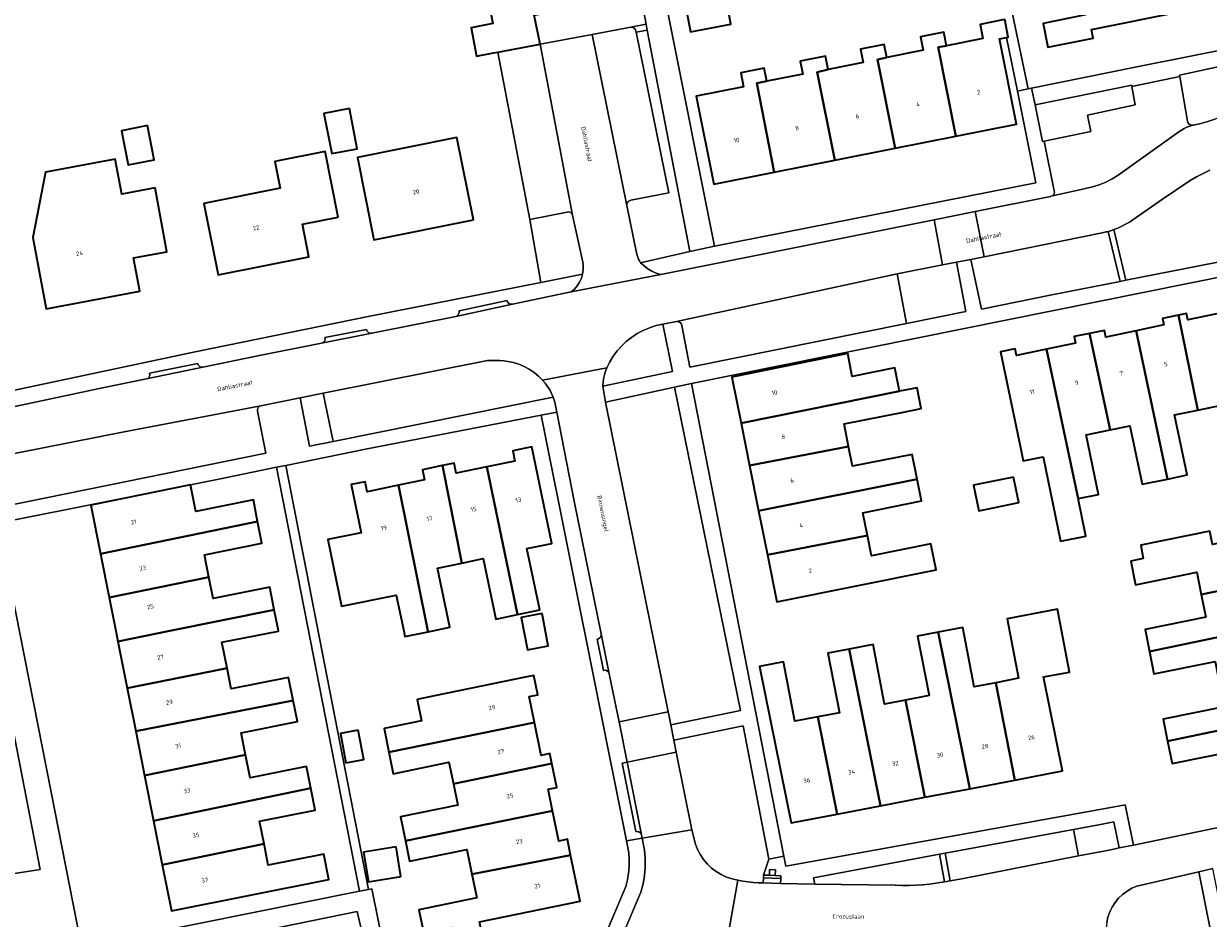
# Model space of a CAD drawing. Header units: metres. Extents: x 229229 to 231729, y 593167 to 595667.
# Tile 115 of 256: x 230112 to 230235, y 594970 to 595063. Entities that reach past the tile are written whole.
import ezdxf
from ezdxf.enums import TextEntityAlignment as Align

# ---------------------------------------------------------------- set-up
doc = ezdxf.new("R2010")
doc.units = ezdxf.units.M
for name, color, linetype, lineweight in [('B-WE-GR-GROENVOORZIENING-GV', 80, 'Continuous', 18), ('B-WE-OG-BEBOUWING-GV', 7, 'Continuous', 35), ('B-WE-OG-BEBOUWING-T18', 10, 'Continuous', 18), ('B-WE-OG-TERREIN_ERF-GV', 7, 'Continuous', 18), ('B-WE-OG-TOPOGRAFIE-T18', 10, 'Continuous', 18), ('B-WE-VH-VERHARDING_ASFALT-GV', 252, 'Continuous', 18), ('B-WE-VH-VERHARDING_GESLOTEN-GV', 252, 'Continuous', 18), ('B-WE-VH-VERHARDING_OPEN-GV', 252, 'Continuous', 18)]:
    doc.layers.add(name, color=color, linetype=linetype, lineweight=lineweight)
doc.styles.add('NLCS-ISO-M250-T18', font='NLCS-ISO.ttf', dxfattribs={"height": 0.45})

msp = doc.modelspace()

# ---------------------------------------------------------------- linework, layer by layer
at = {"layer": 'B-WE-GR-GROENVOORZIENING-GV'}
for points in [[(230176.825, 595061.991), (230175.666, 595061.775), (230179.043, 595045.209), (230175.123, 595044.423), (230174.981, 595044.379), (230174.859, 595044.292), (230174.77, 595044.172), (230174.723, 595044.031), (230174.721, 595043.882), (230175.719, 595038.988), (230175.767, 595038.773), (230175.833, 595038.564), (230175.917, 595038.361), (230176.018, 595038.165), (230176.136, 595037.98), (230181.212, 595039.151)], [(230240.042, 595059.124), (230231.774, 595057.342), (230231.8, 595057.194), (230232.596, 595052.58), (230232.643, 595052.434), (230232.732, 595052.31), (230232.855, 595052.218), (230233, 595052.168), (230233.153, 595052.165), (230233.229, 595052.185), (230233.975, 595052.341), (230234.708, 595052.55), (230235.425, 595052.81), (230236.121, 595053.121), (230236.793, 595053.48), (230237.359, 595053.959), (230237.882, 595054.486), (230238.357, 595055.056), (230238.781, 595055.664), (230239.152, 595056.307), (230239.465, 595056.98), (230239.719, 595057.677), (230239.912, 595058.394)], [(230216.852, 595054.28), (230217.618, 595050.502), (230217.802, 595050.539), (230222.616, 595051.525), (230222.271, 595053.223), (230227.209, 595054.263), (230226.864, 595056.164), (230226.837, 595056.312)], [(230169.113, 595042.873), (230169.052, 595043.007), (230168.953, 595043.117), (230168.826, 595043.191), (230168.682, 595043.222), (230168.535, 595043.208), (230164.686, 595042.435), (230165.824, 595035.945), (230170.141, 595036.797), (230170.18, 595037.045), (230170.201, 595037.296), (230170.204, 595037.547), (230170.19, 595037.798), (230170.158, 595038.047)], [(230224.414, 595041.218), (230224.292, 595041.185), (230224.169, 595041.154), (230224.046, 595041.125), (230223.922, 595041.098), (230223.798, 595041.072), (230211.587, 595038.594), (230210.229, 595038.32), (230211.333, 595033.202), (230218.582, 595034.678), (230225.644, 595036.057)], [(230202.634, 595036.852), (230203.587, 595031.712), (230209.695, 595032.937), (230208.745, 595038.033), (230207.309, 595037.756)], [(230178.444, 595031.642), (230177.748, 595031.489), (230177.068, 595031.274), (230176.411, 595030.999), (230175.781, 595030.665), (230175.184, 595030.276), (230174.652, 595029.853), (230174.16, 595029.385), (230173.709, 595028.876), (230173.305, 595028.33), (230172.95, 595027.751), (230172.647, 595027.143), (230172.51, 595026.777), (230172.4, 595026.401), (230172.319, 595026.018), (230172.266, 595025.631), (230172.242, 595025.24), (230179.413, 595026.767)], [(230166.012, 595025.85), (230165.596, 595026.278), (230165.139, 595026.662), (230164.645, 595026.998), (230164.12, 595027.283), (230163.57, 595027.513), (230162.999, 595027.687), (230162.413, 595027.803), (230162, 595027.855), (230161.585, 595027.89), (230161.169, 595027.907), (230160.752, 595027.906), (230160.336, 595027.888), (230143.372, 595024.524), (230144.381, 595019.548), (230167.104, 595024.106), (230166.946, 595024.489), (230166.756, 595024.857), (230166.536, 595025.209), (230166.287, 595025.54)], [(230179.014, 594991.518), (230179.261, 594990.293), (230186.452, 594991.767), (230179.635, 595025.131), (230172.524, 595023.578), (230178.99, 594991.638)], [(230186.72, 594990.189), (230179.575, 594988.725), (230179.82, 594987.498), (230181.435, 594979.475), (230181.795, 594977.989), (230182.018, 594977.428), (230182.301, 594976.895), (230182.639, 594976.395), (230183.03, 594975.935), (230183.468, 594975.52), (230183.949, 594975.154), (230184.466, 594974.843), (230185.013, 594974.59), (230185.585, 594974.397), (230186.175, 594974.267), (230186.696, 594974.174), (230187.219, 594974.101), (230187.746, 594974.048), (230188.273, 594974.015), (230188.802, 594974.002), (230188.82, 594974.502), (230188.83, 594974.801), (230189.378, 594976.429)], [(230221.357, 594976.771), (230220.827, 594979.508), (230207.581, 594977.05), (230208.107, 594974.215), (230209.288, 594974.415)], [(230206.991, 594976.941), (230193.991, 594974.529), (230194.108, 594973.853), (230202.425, 594973.747), (230203.132, 594973.731), (230203.84, 594973.734), (230204.547, 594973.755), (230205.253, 594973.794), (230205.958, 594973.852), (230207.515, 594974.115)], [(230233.755, 594975.148), (230227.367, 594973.658), (230226.844, 594973.435), (230226.35, 594973.152), (230225.894, 594972.812), (230225.482, 594972.42), (230225.119, 594971.982), (230224.811, 594971.504), (230224.562, 594970.993), (230224.375, 594970.456), (230224.254, 594969.9), (230224.199, 594969.334), (230224.223, 594969.064), (230224.27, 594968.797), (230224.34, 594968.536), (230224.432, 594968.281), (230224.546, 594968.035), (230225.731, 594965.821), (230232.137, 594954.991), (230234.324, 594951.294), (230239.162, 594943.114), (230240.104, 594943.334)]]:
    msp.add_lwpolyline(points, close=True, dxfattribs=at)
msp.add_lwpolyline([(230234.906, 595047.523), (230234.209, 595047.202), (230233.53, 595046.845), (230232.87, 595046.453), (230230.006, 595044.532), (230226.965, 595042.422), (230226.592, 595042.176), (230226.207, 595041.95), (230225.81, 595041.745), (230225.403, 595041.562), (230224.987, 595041.4), (230226.233, 595036.173), (230241.717, 595039.195)], dxfattribs=at)
at = {"layer": 'B-WE-OG-BEBOUWING-GV'}
for points in [[(230152.498, 595067.328), (230153.008, 595064.795), (230160.168, 595066.237), (230160.887, 595062.67), (230158.642, 595062.218), (230159.194, 595059.308), (230160.941, 595059.635), (230161.405, 595059.722), (230165.76, 595060.535), (230165.159, 595063.511), (230170.407, 595064.568), (230169.166, 595070.732)], [(230230.317, 595070.121), (230221.099, 595068.248), (230221.279, 595067.364), (230222.054, 595063.545), (230217.687, 595062.659), (230218.185, 595060.207), (230222.854, 595061.155), (230222.675, 595062.037), (230231.591, 595063.847)], [(230185.036, 595064.82), (230185.01, 595064.957), (230180.823, 595064.172), (230180.862, 595063.97), (230181.278, 595061.804), (230185.46, 595062.606)], [(230208.671, 595051.029), (230214.929, 595052.266), (230213.188, 595061.067), (230213.914, 595061.211), (230214.098, 595061.247), (230213.738, 595063.067), (230213.547, 595063.029), (230211.194, 595062.564), (230211.479, 595061.123), (230207.702, 595060.376), (230206.856, 595060.21)], [(230208.671, 595051.029), (230206.856, 595060.21), (230207.702, 595060.376), (230207.425, 595061.774), (230205.041, 595061.303), (230205.317, 595059.904), (230201.552, 595059.16), (230200.602, 595058.949), (230202.414, 595049.792)], [(230195.484, 595057.908), (230194.377, 595057.651), (230196.175, 595048.558), (230202.414, 595049.792), (230200.602, 595058.949), (230201.552, 595059.16), (230201.288, 595060.492), (230198.846, 595060.009), (230199.119, 595058.627)], [(230196.175, 595048.558), (230194.377, 595057.651), (230195.484, 595057.908), (230195.21, 595059.29), (230192.612, 595058.776), (230192.876, 595057.444), (230189.162, 595056.71), (230188.121, 595056.507), (230189.935, 595047.325)], [(230189.935, 595047.325), (230188.121, 595056.507), (230189.162, 595056.71), (230188.898, 595058.042), (230186.484, 595057.564), (230186.766, 595056.137), (230181.882, 595055.172), (230183.696, 595046.091)], [(230146.065, 595053.905), (230143.438, 595053.393), (230144.248, 595049.237), (230146.875, 595049.749)], [(230125.226, 595052.126), (230122.531, 595051.601), (230123.218, 595048.075), (230125.913, 595048.6)], [(230158.882, 595042.402), (230157.175, 595050.89), (230146.89, 595048.822), (230148.597, 595040.334)], [(230126.007, 595045.712), (230122.562, 595045.07), (230121.89, 595048.674), (230114.702, 595047.333), (230113.399, 595040.589), (230114.772, 595033.229), (230124.434, 595035.031), (230123.791, 595038.479), (230127.236, 595039.122)], [(230144.914, 595042.685), (230143.566, 595049.459), (230138.372, 595048.426), (230138.92, 595045.673), (230131.056, 595044.109), (230132.525, 595036.726), (230141.896, 595038.59), (230141.227, 595041.951)], [(230227.291, 595030.966), (230230.514, 595015.663), (230232.549, 595016.084), (230231.264, 595022.283), (230233.664, 595022.78), (230231.658, 595032.582), (230230.01, 595032.24), (230230.151, 595031.558)], [(230236.46, 595032.865), (230232.633, 595032.072), (230232.492, 595032.754), (230231.658, 595032.582), (230233.664, 595022.78), (230235.942, 595023.252), (230237.215, 595017.107), (230239.425, 595017.565), (230239.58, 595017.597)], [(230222.487, 595030.682), (230220.905, 595030.354), (230221.046, 595029.672), (230218.052, 595029.051), (230221.292, 595013.644), (230223.401, 595014.081), (230222.128, 595020.224), (230224.601, 595020.737)], [(230230.514, 595015.663), (230227.291, 595030.966), (230224.152, 595030.315), (230224.011, 595030.997), (230222.487, 595030.682), (230224.601, 595020.737), (230226.657, 595021.163), (230227.909, 595015.123)], [(230217.685, 595017.965), (230218.692, 595013.105), (230219.494, 595009.237), (230222.094, 595009.776), (230221.292, 595013.644), (230218.052, 595029.051), (230214.93, 595028.404), (230214.789, 595029.087), (230213.3, 595028.778), (230215.379, 595018.741), (230215.628, 595017.539)], [(230186.51, 595021.415), (230202.857, 595024.727), (230202.376, 595027.125), (230197.986, 595026.246), (230197.517, 595028.603), (230185.558, 595026.166)], [(230202.857, 595024.727), (230186.51, 595021.415), (230187.385, 595017.049), (230197.609, 595019.034), (230197.145, 595021.347), (230203.287, 595022.579), (230205.102, 595022.942), (230204.672, 595025.09)], [(230160.267, 595016.916), (230163.412, 595001.687), (230165.72, 595002.168), (230164.404, 595008.489), (230166.978, 595009.025), (230164.907, 595018.972), (230162.928, 595018.56), (230163.145, 595017.515)], [(230197.609, 595019.034), (230187.385, 595017.049), (230188.318, 595012.395), (230204.677, 595015.646), (230204.164, 595018.205), (230198.022, 595016.974)], [(230151.153, 595015.019), (230154.177, 595000), (230154.197, 594999.899), (230154.683, 595000), (230156.45, 595000.368), (230155.18, 595006.472), (230157.66, 595006.989), (230155.674, 595017.05), (230155.661, 595017.047), (230153.606, 595016.619), (230153.824, 595015.575)], [(230155.674, 595017.05), (230157.66, 595006.989), (230159.876, 595007.45), (230161.172, 595001.221), (230163.412, 595001.687), (230160.267, 595016.916), (230157.098, 595016.256), (230156.88, 595017.301)], [(230188.318, 595012.395), (230189.233, 595007.829), (230199.553, 595009.845), (230199.083, 595012.192), (230205.126, 595013.403), (230204.677, 595015.646)], [(230214.629, 595015.868), (230210.51, 595015.019), (230211.054, 595012.379), (230215.173, 595013.228)], [(230136.598, 595011.266), (230136.151, 595013.511), (230130.214, 595012.329), (230129.667, 595015.071), (230119.364, 595012.963), (230120.362, 595007.948)], [(230154.197, 594999.899), (230154.177, 595000), (230151.153, 595015.019), (230147.898, 595014.341), (230147.68, 595015.386), (230146.246, 595015.087), (230147.279, 595010.121), (230143.856, 595009.431), (230145.242, 595002.55), (230150.908, 595003.691), (230151.677, 595000), (230151.802, 594999.4)], [(230136.598, 595011.266), (230120.362, 595007.948), (230121.26, 595003.437), (230131.564, 595005.542), (230131.103, 595007.859), (230137.041, 595009.041)], [(230199.553, 595009.845), (230189.233, 595007.829), (230190.2, 595003.004), (230206.635, 595006.298), (230206.098, 595008.975), (230199.974, 595007.747)], [(230243.894, 595005.779), (230242.944, 595010.473), (230235.184, 595008.902), (230234.896, 595010.294), (230227.781, 595008.826), (230228.019, 595007.454), (230226.745, 595007.197), (230227.237, 595004.762), (230233.544, 595006.038), (230234.01, 595003.733)], [(230244.815, 595001.228), (230243.894, 595005.779), (230234.01, 595003.733), (230234.482, 595001.401), (230228.21, 595000.132), (230228.668, 594997.866)], [(230122.16, 594998.917), (230127.514, 595000), (230138.311, 595002.184), (230137.85, 595004.503), (230132.003, 595003.339), (230131.564, 595005.542), (230121.26, 595003.437), (230121.944, 595000)], [(230138.311, 595002.184), (230127.514, 595000), (230122.16, 594998.917), (230123.124, 594994.073), (230133.435, 594996.141), (230132.903, 594998.815), (230138.75, 594999.979), (230138.746, 595000)], [(230214.771, 594984.602), (230219.687, 594985.544), (230217.723, 594995.246), (230220.396, 594995.746), (230219.182, 595002.238), (230213.981, 595001.239), (230215.161, 594995.101), (230212.791, 594994.646)], [(230165.962, 595001.787), (230163.818, 595001.382), (230164.448, 594998.045), (230166.592, 594998.45)], [(230235.945, 594994.372), (230245.796, 594996.377), (230244.815, 595001.228), (230228.668, 594997.866), (230229.132, 594995.572), (230235.444, 594996.849)], [(230205.478, 594982.822), (230210.118, 594983.711), (230206.863, 594999.872), (230204.73, 594999.462), (230205.909, 594993.323), (230203.493, 594992.859)], [(230210.118, 594983.711), (230214.771, 594984.602), (230212.791, 594994.646), (230210.564, 594994.218), (230209.385, 595000.356), (230206.863, 594999.872)], [(230205.478, 594982.822), (230203.493, 594992.859), (230201.313, 594992.44), (230200.133, 594998.579), (230197.675, 594998.107), (230200.889, 594981.943)], [(230197.675, 594998.107), (230195.478, 594997.684), (230196.657, 594991.546), (230194.432, 594991.118), (230196.425, 594981.087), (230200.889, 594981.943)], [(230124.007, 594989.632), (230140.269, 594992.824), (230139.797, 594995.194), (230133.859, 594994.012), (230133.435, 594996.141), (230123.124, 594994.073)], [(230196.425, 594981.087), (230194.432, 594991.118), (230192.061, 594990.663), (230190.882, 594996.801), (230188.397, 594996.324), (230191.664, 594980.175)], [(230245.796, 594996.377), (230235.945, 594994.372), (230236.393, 594992.157), (230230.081, 594990.88), (230230.54, 594988.61), (230246.681, 594992.003)], [(230150.148, 594987.476), (230165.173, 594990.554), (230164.629, 594993.208), (230165.517, 594993.39), (230165.107, 594995.391), (230164.22, 594995.208), (230154.861, 594993.291), (230153.066, 594992.923), (230153.52, 594990.708), (230149.649, 594989.915)], [(230140.269, 594992.824), (230124.007, 594989.632), (230124.915, 594985.071), (230135.353, 594987.208), (230134.899, 594989.487), (230140.703, 594990.642)], [(230230.54, 594988.61), (230231.005, 594986.312), (230237.295, 594987.584), (230237.844, 594984.871), (230247.719, 594986.869), (230246.681, 594992.003)], [(230146.988, 594989.736), (230145.143, 594989.395), (230145.7, 594986.379), (230147.545, 594986.72)], [(230165.173, 594990.554), (230150.148, 594987.476), (230150.602, 594985.26), (230156.348, 594986.438), (230156.801, 594984.229), (230166.969, 594986.305), (230166.759, 594987.328), (230165.871, 594987.146)], [(230142.073, 594983.755), (230141.626, 594986.002), (230135.823, 594984.848), (230135.353, 594987.208), (230124.915, 594985.071), (230125.847, 594980.387)], [(230166.969, 594986.305), (230156.801, 594984.229), (230157.254, 594982.019), (230151.343, 594980.808), (230151.848, 594978.342), (230167.04, 594981.444), (230166.586, 594983.656), (230167.474, 594983.838)], [(230126.747, 594975.864), (230137.256, 594978.017), (230136.788, 594980.37), (230142.52, 594981.511), (230142.073, 594983.755), (230125.847, 594980.387)], [(230167.04, 594981.444), (230151.848, 594978.342), (230152.28, 594976.232), (230158.191, 594977.443), (230158.713, 594974.898), (230168.902, 594976.869), (230168.57, 594978.488), (230167.683, 594978.306)], [(230137.256, 594978.017), (230126.747, 594975.864), (230127.692, 594971.115), (230143.932, 594974.347), (230143.415, 594976.946), (230137.696, 594975.808)], [(230150.893, 594977.714), (230147.541, 594977.165), (230148.043, 594974.104), (230151.395, 594974.653)], [(230158.713, 594974.898), (230159.216, 594972.442), (230153.248, 594971.22), (230153.747, 594968.785), (230156.687, 594969.387), (230157.567, 594965.092), (230160.69, 594964.195), (230159.508, 594969.965), (230169.881, 594972.091), (230168.902, 594976.869)]]:
    msp.add_lwpolyline(points, close=True, dxfattribs=at)
at = {"layer": 'B-WE-OG-TERREIN_ERF-GV'}
for points in [[(230185.296, 595082.2), (230186.115, 595077.336), (230187.871, 595066.909), (230188.554, 595067.041), (230212.827, 595071.715), (230216.133, 595055.92), (230216.482, 595055.991), (230227.357, 595058.198), (230238.088, 595060.34), (230237.775, 595062.212), (230231.615, 595093.65), (230208.654, 595089.017), (230208.939, 595087.073)], [(230219.953, 595073.554), (230215.777, 595072.707), (230215.304, 595075.032), (230219.547, 595075.894), (230218.755, 595079.79), (230214.431, 595078.912), (230213.924, 595081.408), (230218.249, 595082.286), (230217.283, 595087.044), (230226.495, 595088.941), (230227.769, 595082.667), (230229.043, 595076.394), (230230.317, 595070.121), (230231.591, 595063.847), (230222.675, 595062.037), (230222.854, 595061.155), (230218.185, 595060.207), (230217.687, 595062.659), (230222.054, 595063.545), (230221.279, 595067.364), (230216.986, 595066.492), (230216.462, 595069.073), (230220.688, 595069.931)], [(230143.438, 595053.393), (230146.065, 595053.905), (230146.875, 595049.749), (230144.248, 595049.237)], [(230125.913, 595048.6), (230123.218, 595048.075), (230122.531, 595051.601), (230125.226, 595052.126)], [(230157.175, 595050.89), (230158.882, 595042.402), (230148.597, 595040.334), (230146.89, 595048.822)], [(230121.89, 595048.674), (230122.562, 595045.07), (230126.007, 595045.712), (230127.236, 595039.122), (230123.791, 595038.479), (230124.434, 595035.031), (230114.772, 595033.229), (230113.399, 595040.589), (230114.702, 595047.333)], [(230143.566, 595049.459), (230144.914, 595042.685), (230141.227, 595041.951), (230141.896, 595038.59), (230132.525, 595036.726), (230131.056, 595044.109), (230138.92, 595045.673), (230138.372, 595048.426)], [(230242.018, 595037.72), (230181.373, 595025.51), (230190.915, 594976.735), (230191.115, 594975.707), (230224.666, 594981.779), (230226.147, 594982.045), (230227.014, 594977.901), (230248.663, 594982.395), (230249.249, 594982.587), (230249.806, 594982.853), (230250.324, 594983.188), (230250.795, 594983.586), (230251.21, 594984.042), (230251.564, 594984.548), (230251.85, 594985.095), (230252.063, 594985.674), (230252.2, 594986.275), (230252.258, 594986.89), (230252.237, 594987.506), (230252.137, 594988.115)], [(230190.2, 595003.004), (230189.233, 595007.829), (230188.318, 595012.395), (230187.385, 595017.049), (230186.51, 595021.415), (230185.558, 595026.166), (230197.517, 595028.603), (230197.986, 595026.246), (230202.376, 595027.125), (230202.857, 595024.727), (230204.672, 595025.09), (230205.102, 595022.942), (230203.287, 595022.579), (230197.145, 595021.347), (230197.609, 595019.034), (230198.022, 595016.974), (230204.164, 595018.205), (230204.677, 595015.646), (230205.126, 595013.403), (230199.083, 595012.192), (230199.553, 595009.845), (230199.974, 595007.747), (230206.098, 595008.975), (230206.635, 595006.298)], [(230156.45, 595000.368), (230154.683, 595000), (230154.197, 594999.899), (230151.802, 594999.4), (230151.677, 595000), (230150.908, 595003.691), (230145.242, 595002.55), (230143.856, 595009.431), (230147.279, 595010.121), (230146.246, 595015.087), (230147.68, 595015.386), (230147.898, 595014.341), (230151.153, 595015.019), (230153.824, 595015.575), (230153.606, 595016.619), (230155.661, 595017.047), (230155.674, 595017.05), (230156.88, 595017.301), (230157.098, 595016.256), (230160.267, 595016.916), (230163.145, 595017.515), (230162.928, 595018.56), (230164.907, 595018.972), (230166.978, 595009.025), (230164.404, 595008.489), (230165.72, 595002.168), (230163.412, 595001.687), (230161.172, 595001.221), (230159.876, 595007.45), (230157.66, 595006.989), (230155.18, 595006.472)], [(230109.763, 595011.12), (230115.27, 594983.338), (230117.903, 594970.051), (230118.316, 594967.994), (230119.41, 594967.575), (230147.098, 594973.136), (230138.545, 595016.872), (230132.58, 595015.664)], [(230210.51, 595015.019), (230214.629, 595015.868), (230215.173, 595013.228), (230211.054, 595012.379)], [(230138.311, 595002.184), (230138.746, 595000), (230138.75, 594999.979), (230132.903, 594998.815), (230133.435, 594996.141), (230133.859, 594994.012), (230139.797, 594995.194), (230140.269, 594992.824), (230140.703, 594990.642), (230134.899, 594989.487), (230135.353, 594987.208), (230135.823, 594984.848), (230141.626, 594986.002), (230142.073, 594983.755), (230142.52, 594981.511), (230136.788, 594980.37), (230137.256, 594978.017), (230137.696, 594975.808), (230143.415, 594976.946), (230143.932, 594974.347), (230127.692, 594971.115), (230126.747, 594975.864), (230125.847, 594980.387), (230124.915, 594985.071), (230124.007, 594989.632), (230123.124, 594994.073), (230122.16, 594998.917), (230121.944, 595000), (230121.26, 595003.437), (230120.362, 595007.948), (230119.364, 595012.963), (230129.667, 595015.071), (230130.214, 595012.329), (230136.151, 595013.511), (230136.598, 595011.266), (230137.041, 595009.041), (230131.103, 595007.859), (230131.564, 595005.542), (230132.003, 595003.339), (230137.85, 595004.503)], [(230197.675, 594998.107), (230200.133, 594998.579), (230201.313, 594992.44), (230203.493, 594992.859), (230205.909, 594993.323), (230204.73, 594999.462), (230206.863, 594999.872), (230209.385, 595000.356), (230210.564, 594994.218), (230212.791, 594994.646), (230215.161, 594995.101), (230213.981, 595001.239), (230219.182, 595002.238), (230220.396, 594995.746), (230217.723, 594995.246), (230219.687, 594985.544), (230214.771, 594984.602), (230210.118, 594983.711), (230205.478, 594982.822), (230200.889, 594981.943), (230196.425, 594981.087), (230191.664, 594980.175), (230188.397, 594996.324), (230190.882, 594996.801), (230192.061, 594990.663), (230194.432, 594991.118), (230196.657, 594991.546), (230195.478, 594997.684)], [(230165.962, 595001.787), (230166.592, 594998.45), (230164.448, 594998.045), (230163.818, 595001.382)], [(230146.988, 594989.736), (230147.545, 594986.72), (230145.7, 594986.379), (230145.143, 594989.395)], [(230150.893, 594977.714), (230151.395, 594974.653), (230148.043, 594974.104), (230147.541, 594977.165)]]:
    msp.add_lwpolyline(points, close=True, dxfattribs=at)
for points in [[(230165.159, 595063.511), (230165.76, 595060.535), (230171.122, 595061.536), (230175.111, 595062.281), (230176.714, 595062.581), (230172.86, 595082.771)], [(230185.036, 595064.82), (230185.46, 595062.606), (230181.278, 595061.804), (230180.862, 595063.97)], [(230178.974, 595063.629), (230183.779, 595039.68), (230216.949, 595046.24), (230215.032, 595055.697), (230213.914, 595061.211), (230213.188, 595061.067), (230214.929, 595052.266), (230208.671, 595051.029), (230202.414, 595049.792), (230196.175, 595048.558), (230189.935, 595047.325), (230183.696, 595046.091), (230181.882, 595055.172), (230186.766, 595056.137), (230186.484, 595057.564), (230188.898, 595058.042), (230189.162, 595056.71), (230192.876, 595057.444), (230192.612, 595058.776), (230195.21, 595059.29), (230195.484, 595057.908), (230199.119, 595058.627), (230198.846, 595060.009), (230201.288, 595060.492), (230201.552, 595059.16), (230205.317, 595059.904), (230205.041, 595061.303), (230207.425, 595061.774), (230207.702, 595060.376), (230211.479, 595061.123), (230211.194, 595062.564), (230213.547, 595063.029)], [(230111.19, 595024.78), (230130.14, 595028.803), (230148.009, 595032.429), (230165.824, 595035.945), (230164.686, 595042.435), (230161.405, 595059.722), (230160.941, 595059.635), (230159.194, 595059.308), (230158.642, 595062.218), (230160.887, 595062.67)], [(230235.942, 595023.252), (230233.664, 595022.78), (230231.264, 595022.283), (230232.549, 595016.084), (230230.514, 595015.663), (230227.909, 595015.123), (230226.657, 595021.163), (230224.601, 595020.737), (230222.128, 595020.224), (230223.401, 595014.081), (230221.292, 595013.644), (230222.094, 595009.776), (230219.494, 595009.237), (230218.692, 595013.105), (230217.685, 595017.965), (230215.628, 595017.539), (230215.379, 595018.741), (230213.3, 595028.778), (230214.789, 595029.087), (230214.93, 595028.404), (230218.052, 595029.051), (230221.046, 595029.672), (230220.905, 595030.354), (230222.487, 595030.682), (230224.011, 595030.997), (230224.152, 595030.315), (230227.291, 595030.966), (230230.151, 595031.558), (230230.01, 595032.24), (230231.658, 595032.582), (230232.492, 595032.754), (230232.633, 595032.072), (230236.46, 595032.865)], [(230169.518, 594961.588), (230174.607, 594973.612), (230174.781, 594974.297), (230174.898, 594974.993), (230174.959, 594975.697), (230174.963, 594976.403), (230174.91, 594977.107), (230174.665, 594978.335), (230165.859, 595022.252), (230147.893, 595018.779), (230139.509, 595017.043), (230148.039, 594973.323), (230148.384, 594973.376), (230149.582, 594967.427)], [(230105.049, 594973.949), (230114.135, 594975.391), (230107.048, 595011.835)], [(230235.444, 594996.849), (230229.132, 594995.572), (230228.668, 594997.866), (230228.21, 595000.132), (230234.482, 595001.401), (230234.01, 595003.733), (230233.544, 595006.038), (230227.237, 595004.762), (230226.745, 595007.197), (230228.019, 595007.454), (230227.781, 595008.826), (230234.896, 595010.294)], [(230153.747, 594968.785), (230153.248, 594971.22), (230159.216, 594972.442), (230158.713, 594974.898), (230158.191, 594977.443), (230152.28, 594976.232), (230151.848, 594978.342), (230151.343, 594980.808), (230157.254, 594982.019), (230156.801, 594984.229), (230156.348, 594986.438), (230150.602, 594985.26), (230150.148, 594987.476), (230149.649, 594989.915), (230153.52, 594990.708), (230153.066, 594992.923), (230154.861, 594993.291), (230164.22, 594995.208), (230165.107, 594995.391), (230165.517, 594993.39), (230164.629, 594993.208), (230165.173, 594990.554), (230165.871, 594987.146), (230166.759, 594987.328), (230166.969, 594986.305), (230167.474, 594983.838), (230166.586, 594983.656), (230167.04, 594981.444), (230167.683, 594978.306), (230168.57, 594978.488), (230168.902, 594976.869), (230169.881, 594972.091), (230159.508, 594969.965)], [(230237.295, 594987.584), (230231.005, 594986.312), (230230.54, 594988.61), (230230.081, 594990.88), (230236.393, 594992.157)]]:
    msp.add_lwpolyline(points, dxfattribs=at)
at = {"layer": 'B-WE-VH-VERHARDING_ASFALT-GV'}
msp.add_lwpolyline([(230172.524, 595023.578), (230172.242, 595025.24), (230172.266, 595025.631), (230172.319, 595026.018), (230172.4, 595026.401), (230172.51, 595026.777), (230172.647, 595027.143), (230166.012, 595025.85), (230166.287, 595025.54), (230166.536, 595025.209), (230166.756, 595024.857), (230166.946, 595024.489), (230167.104, 595024.106), (230167.28, 595023.585), (230167.478, 595022.568), (230169.273, 595013.363), (230172.06, 594999.686), (230172.898, 594995.573), (230173.642, 594991.924), (230173.903, 594990.612), (230178.99, 594991.638)], close=True, dxfattribs=at)
at = {"layer": 'B-WE-VH-VERHARDING_GESLOTEN-GV'}
for points in [[(230235.425, 595052.81), (230234.708, 595052.55), (230233.975, 595052.341), (230233.229, 595052.185), (230233.153, 595052.165), (230232.845, 595052.071), (230232.543, 595051.956), (230232.25, 595051.823), (230231.966, 595051.671), (230231.692, 595051.501), (230225.431, 595047.013), (230224.804, 595046.633), (230224.15, 595046.303), (230223.473, 595046.024), (230222.775, 595045.799), (230222.063, 595045.628), (230218.532, 595044.832), (230218.453, 595044.814), (230210.666, 595043.254), (230211.587, 595038.594), (230223.798, 595041.072), (230223.922, 595041.098), (230224.046, 595041.125), (230224.169, 595041.154), (230224.292, 595041.185), (230224.414, 595041.218), (230224.53, 595041.251), (230224.645, 595041.286), (230224.759, 595041.323), (230224.873, 595041.361), (230224.987, 595041.4), (230225.403, 595041.562), (230225.81, 595041.745), (230226.207, 595041.95), (230226.592, 595042.176), (230226.965, 595042.422), (230230.006, 595044.532), (230232.87, 595046.453), (230233.53, 595046.845), (230234.209, 595047.202), (230234.906, 595047.523)], [(230109.014, 595017.8), (230122.823, 595020.549), (230136.933, 595023.232), (230140.98, 595024.044), (230143.372, 595024.524), (230160.336, 595027.888), (230160.752, 595027.906), (230161.169, 595027.907), (230161.585, 595027.89), (230162, 595027.855), (230162.413, 595027.803), (230162.999, 595027.687), (230163.57, 595027.513), (230164.12, 595027.283), (230164.645, 595026.998), (230165.139, 595026.662), (230165.596, 595026.278), (230166.012, 595025.85), (230172.647, 595027.143), (230172.95, 595027.751), (230173.305, 595028.33), (230173.709, 595028.876), (230174.16, 595029.385), (230174.652, 595029.853), (230175.184, 595030.276), (230175.781, 595030.665), (230176.411, 595030.999), (230177.068, 595031.274), (230177.748, 595031.489), (230178.444, 595031.642), (230179.856, 595031.906), (230202.634, 595036.852), (230207.309, 595037.756), (230206.424, 595042.404), (230178.209, 595036.751), (230168.959, 595034.986), (230162.9, 595033.692), (230157.05, 595032.441), (230148.379, 595030.705), (230143.204, 595029.673), (230136.61, 595028.358), (230130.952, 595027.194), (230125.106, 595025.991), (230120.741, 595025.093), (230111.511, 595023.162)], [(230184.915, 594967.097), (230186.175, 594974.267), (230185.585, 594974.397), (230185.013, 594974.59), (230184.466, 594974.843), (230183.949, 594975.154), (230183.468, 594975.52), (230183.03, 594975.935), (230182.639, 594976.395), (230182.301, 594976.895), (230182.018, 594977.428), (230181.795, 594977.989), (230181.435, 594979.475), (230176.293, 594978.609), (230176.54, 594977.366), (230176.61, 594976.496), (230176.607, 594975.623), (230176.531, 594974.754), (230176.382, 594973.894), (230176.161, 594973.05), (230170.349, 594959.32)]]:
    msp.add_lwpolyline(points, dxfattribs=at)
msp.add_lwpolyline([(230179.82, 594987.498), (230174.731, 594986.455), (230176.225, 594978.953), (230176.293, 594978.609), (230181.435, 594979.475)], close=True, dxfattribs=at)
at = {"layer": 'B-WE-VH-VERHARDING_OPEN-GV'}
for points in [[(230143.584, 595088.385), (230141.6, 595088.142), (230142.865, 595081.773), (230143.383, 595079.271), (230170.873, 595085.137), (230172.615, 595084.053), (230172.86, 595082.771), (230176.714, 595062.581), (230176.825, 595061.991), (230181.212, 595039.151), (230183.779, 595039.68), (230178.974, 595063.629), (230178.656, 595065.135), (230177.454, 595071.241), (230175.687, 595080.219), (230174.143, 595088.066), (230145.001, 595082.038)], [(230175.666, 595061.775), (230175.644, 595061.881), (230175.6, 595062.021), (230175.515, 595062.141), (230175.397, 595062.23), (230175.258, 595062.278), (230175.111, 595062.281), (230171.122, 595061.536), (230174.721, 595043.882), (230174.723, 595044.031), (230174.77, 595044.172), (230174.859, 595044.292), (230174.981, 595044.379), (230175.123, 595044.423), (230179.043, 595045.209)], [(230176.714, 595062.581), (230175.111, 595062.281), (230175.258, 595062.278), (230175.397, 595062.23), (230175.515, 595062.141), (230175.6, 595062.021), (230175.644, 595061.881), (230175.666, 595061.775), (230176.825, 595061.991)], [(230171.122, 595061.536), (230165.76, 595060.535), (230169.113, 595042.873), (230170.158, 595038.047), (230170.19, 595037.798), (230170.204, 595037.547), (230170.201, 595037.296), (230170.18, 595037.045), (230170.141, 595036.797), (230170.019, 595036.372), (230169.835, 595035.97), (230169.593, 595035.599), (230169.299, 595035.269), (230168.959, 595034.986), (230178.209, 595036.751), (230177.75, 595036.913), (230177.309, 595037.119), (230176.891, 595037.367), (230176.498, 595037.655), (230176.136, 595037.98), (230176.018, 595038.165), (230175.917, 595038.361), (230175.833, 595038.564), (230175.767, 595038.773), (230175.719, 595038.988), (230174.721, 595043.882)], [(230165.76, 595060.535), (230161.405, 595059.722), (230164.686, 595042.435), (230168.535, 595043.208), (230168.682, 595043.222), (230168.826, 595043.191), (230168.953, 595043.117), (230169.052, 595043.007), (230169.113, 595042.873)], [(230231.692, 595051.501), (230231.966, 595051.671), (230232.25, 595051.823), (230232.543, 595051.956), (230232.845, 595052.071), (230233.153, 595052.165), (230233, 595052.168), (230232.855, 595052.218), (230232.732, 595052.31), (230232.643, 595052.434), (230232.596, 595052.58), (230231.8, 595057.194), (230226.864, 595056.164), (230227.209, 595054.263), (230222.271, 595053.223), (230222.616, 595051.525), (230217.802, 595050.539), (230218.845, 595045.404), (230218.855, 595045.263), (230218.824, 595045.124), (230218.756, 595045), (230218.656, 595044.9), (230218.532, 595044.832), (230222.063, 595045.628), (230222.775, 595045.799), (230223.473, 595046.024), (230224.15, 595046.303), (230224.804, 595046.633), (230225.431, 595047.013)], [(230206.424, 595042.404), (230210.666, 595043.254), (230218.453, 595044.814), (230218.532, 595044.832), (230218.656, 595044.9), (230218.756, 595045), (230218.824, 595045.124), (230218.855, 595045.263), (230218.845, 595045.404), (230217.802, 595050.539), (230217.618, 595050.502), (230216.852, 595054.28), (230216.482, 595055.991), (230216.133, 595055.92), (230215.032, 595055.697), (230216.949, 595046.24), (230183.779, 595039.68), (230181.212, 595039.151), (230176.136, 595037.98), (230176.498, 595037.655), (230176.891, 595037.367), (230177.309, 595037.119), (230177.75, 595036.913), (230178.209, 595036.751)], [(230211.587, 595038.594), (230210.666, 595043.254), (230206.424, 595042.404), (230207.309, 595037.756), (230208.745, 595038.033), (230210.229, 595038.32)], [(230224.987, 595041.4), (230224.873, 595041.361), (230224.759, 595041.323), (230224.645, 595041.286), (230224.53, 595041.251), (230224.414, 595041.218), (230225.644, 595036.057), (230226.233, 595036.173)], [(230180.391, 595031.499), (230180.348, 595031.641), (230180.263, 595031.763), (230180.145, 595031.853), (230180.005, 595031.902), (230179.856, 595031.906), (230178.444, 595031.642), (230179.413, 595026.767), (230172.242, 595025.24), (230172.524, 595023.578), (230179.635, 595025.131), (230181.373, 595025.51), (230242.018, 595037.72), (230241.717, 595039.195), (230226.233, 595036.173), (230225.644, 595036.057), (230218.582, 595034.678), (230211.333, 595033.202), (230210.229, 595038.32), (230208.745, 595038.033), (230209.695, 595032.937), (230203.587, 595031.712), (230181.232, 595027.193)], [(230202.634, 595036.852), (230179.856, 595031.906), (230180.005, 595031.902), (230180.145, 595031.853), (230180.263, 595031.763), (230180.348, 595031.641), (230180.391, 595031.499), (230181.232, 595027.193), (230203.587, 595031.712)], [(230162.9, 595033.692), (230162.751, 595033.692), (230162.61, 595033.738), (230162.489, 595033.825), (230162.401, 595033.946), (230162.355, 595034.087), (230157.385, 595033.024), (230157.401, 595032.876), (230157.37, 595032.731), (230157.296, 595032.602), (230157.186, 595032.502), (230157.05, 595032.441)], [(230148.379, 595030.705), (230148.23, 595030.707), (230148.089, 595030.755), (230147.97, 595030.844), (230147.884, 595030.966), (230147.84, 595031.108), (230143.547, 595030.251), (230143.561, 595030.103), (230143.528, 595029.958), (230143.452, 595029.83), (230143.341, 595029.732), (230143.204, 595029.673)], [(230130.952, 595027.194), (230130.803, 595027.195), (230130.662, 595027.242), (230130.542, 595027.33), (230130.456, 595027.451), (230130.411, 595027.593), (230125.446, 595026.571), (230125.461, 595026.423), (230125.429, 595026.278), (230125.353, 595026.149), (230125.242, 595026.051), (230125.106, 595025.991)], [(230179.575, 594988.725), (230186.72, 594990.189), (230189.378, 594976.429), (230190.915, 594976.735), (230181.373, 595025.51), (230179.635, 595025.131), (230186.452, 594991.767), (230179.261, 594990.293)], [(230140.98, 595024.044), (230141.964, 595019.063), (230144.381, 595019.548), (230143.372, 595024.524)], [(230136.59, 595022.653), (230136.576, 595022.801), (230136.609, 595022.947), (230136.685, 595023.075), (230136.796, 595023.173), (230136.933, 595023.232), (230122.823, 595020.549), (230109.014, 595017.8), (230109.161, 595017.798), (230109.3, 595017.752), (230109.419, 595017.665), (230109.505, 595017.546), (230109.551, 595017.407), (230110.544, 595012.864), (230137.455, 595018.322)], [(230169.273, 595013.363), (230167.478, 595022.568), (230165.859, 595022.252), (230174.665, 594978.335), (230176.293, 594978.609), (230176.225, 594978.953), (230176.166, 594979.09), (230176.068, 594979.201), (230175.939, 594979.277), (230175.794, 594979.31), (230175.646, 594979.296), (230174.241, 594986.357), (230174.731, 594986.455), (230173.903, 594990.612), (230173.642, 594991.924), (230172.898, 594995.573), (230172.839, 594995.709), (230172.74, 594995.821), (230172.612, 594995.896), (230172.467, 594995.928), (230172.319, 594995.914), (230171.66, 594999.145), (230171.802, 594999.19), (230171.923, 594999.276), (230172.012, 594999.396), (230172.059, 594999.537), (230172.06, 594999.686)], [(230109.763, 595011.12), (230109.552, 595011.078), (230108.228, 595017.125), (230108.212, 595017.275), (230108.243, 595017.422), (230108.319, 595017.552), (230108.432, 595017.652), (230108.57, 595017.712), (230105.542, 595017.109), (230105.691, 595017.107), (230105.832, 595017.059), (230105.951, 595016.97), (230106.037, 595016.848), (230106.081, 595016.706), (230107.048, 595011.835), (230114.135, 594975.391), (230105.049, 594973.949), (230105.664, 594969.226), (230111.057, 594967.705), (230113.891, 594967.011), (230118.773, 594965.71), (230118.316, 594967.994), (230117.903, 594970.051), (230115.27, 594983.338)], [(230138.545, 595016.872), (230147.098, 594973.136), (230148.039, 594973.323), (230139.509, 595017.043)], [(230172.06, 594999.686), (230172.059, 594999.537), (230172.012, 594999.396), (230171.923, 594999.276), (230171.802, 594999.19), (230171.66, 594999.145), (230172.319, 594995.914), (230172.467, 594995.928), (230172.612, 594995.896), (230172.74, 594995.821), (230172.839, 594995.709), (230172.898, 594995.573)], [(230179.82, 594987.498), (230179.575, 594988.725), (230179.261, 594990.293), (230179.014, 594991.518), (230178.99, 594991.638), (230173.903, 594990.612), (230174.731, 594986.455)], [(230174.731, 594986.455), (230174.241, 594986.357), (230175.646, 594979.296), (230175.794, 594979.31), (230175.939, 594979.277), (230176.068, 594979.201), (230176.166, 594979.09), (230176.225, 594978.953)], [(230190.915, 594976.735), (230189.378, 594976.429), (230188.83, 594974.801), (230189.428, 594974.777), (230189.457, 594975.377), (230190.057, 594975.353), (230190.027, 594974.754), (230190.627, 594974.73), (230190.614, 594974.43), (230190.592, 594973.93), (230194.108, 594973.853), (230193.991, 594974.529), (230206.991, 594976.941), (230207.581, 594977.05), (230220.827, 594979.508), (230223.597, 594980.022), (230224.98, 594980.278), (230225.541, 594977.595), (230227.014, 594977.901), (230226.147, 594982.045), (230224.666, 594981.779), (230191.115, 594975.707)], [(230220.827, 594979.508), (230221.357, 594976.771), (230224.124, 594977.311), (230224.995, 594977.481), (230225.541, 594977.595), (230224.98, 594980.278), (230223.597, 594980.022)], [(230176.161, 594973.05), (230176.382, 594973.894), (230176.531, 594974.754), (230176.607, 594975.623), (230176.61, 594976.496), (230176.54, 594977.366), (230176.293, 594978.609), (230174.665, 594978.335), (230174.91, 594977.107), (230174.963, 594976.403), (230174.959, 594975.697), (230174.898, 594974.993), (230174.781, 594974.297), (230174.607, 594973.612), (230169.518, 594961.588), (230168.755, 594959.786), (230170.349, 594959.32)], [(230207.515, 594974.115), (230208.107, 594974.215), (230207.581, 594977.05), (230206.991, 594976.941)], [(230190.027, 594974.754), (230190.057, 594975.353), (230189.457, 594975.377), (230189.428, 594974.777)], [(230236.007, 594971.511), (230235.219, 594975.478), (230233.755, 594975.148), (230240.104, 594943.334), (230239.162, 594943.114), (230239.406, 594942.629), (230240.254, 594941.443), (230240.859, 594940.769), (230241.521, 594940.151), (230242.234, 594939.593), (230242.995, 594939.101), (230243.795, 594938.677), (230243.167, 594940.995), (230242.808, 594941.308), (230242.482, 594941.655), (230242.191, 594942.032), (230241.938, 594942.436), (230241.727, 594942.863), (230241.386, 594944.411)], [(230190.614, 594974.43), (230188.82, 594974.502), (230188.802, 594974.002), (230190.592, 594973.93)], [(230188.82, 594974.502), (230190.614, 594974.43), (230190.627, 594974.73), (230190.027, 594974.754), (230189.428, 594974.777), (230188.83, 594974.801)], [(230147.098, 594973.136), (230119.41, 594967.575), (230118.316, 594967.994), (230118.773, 594965.71), (230119.624, 594965.484), (230128.19, 594967.234), (230146.854, 594971.048), (230148.188, 594965.432), (230154.418, 594963.708), (230154.488, 594963.975), (230160.305, 594962.551), (230160.23, 594962.28), (230168.755, 594959.786), (230169.518, 594961.588), (230160.69, 594964.195), (230157.567, 594965.092), (230149.582, 594967.427), (230148.384, 594973.376), (230148.039, 594973.323)], [(230153.808, 594961.393), (230154.418, 594963.708), (230148.188, 594965.432), (230146.854, 594971.048), (230128.19, 594967.234), (230153.416, 594959.903)]]:
    msp.add_lwpolyline(points, close=True, dxfattribs=at)
for points in [[(230213.738, 595063.067), (230214.098, 595061.247), (230213.914, 595061.211), (230215.032, 595055.697), (230216.133, 595055.92), (230212.827, 595071.715)], [(230238.088, 595060.34), (230227.357, 595058.198), (230216.482, 595055.991), (230216.852, 595054.28), (230226.837, 595056.312), (230226.864, 595056.164), (230231.8, 595057.194), (230231.774, 595057.342), (230240.042, 595059.124)], [(230111.511, 595023.162), (230120.741, 595025.093), (230125.106, 595025.991), (230125.242, 595026.051), (230125.353, 595026.149), (230125.429, 595026.278), (230125.461, 595026.423), (230125.446, 595026.571), (230130.411, 595027.593), (230130.456, 595027.451), (230130.542, 595027.33), (230130.662, 595027.242), (230130.803, 595027.195), (230130.952, 595027.194), (230136.61, 595028.358), (230143.204, 595029.673), (230143.341, 595029.732), (230143.452, 595029.83), (230143.528, 595029.958), (230143.561, 595030.103), (230143.547, 595030.251), (230147.84, 595031.108), (230147.884, 595030.966), (230147.97, 595030.844), (230148.089, 595030.755), (230148.23, 595030.707), (230148.379, 595030.705), (230157.05, 595032.441), (230157.186, 595032.502), (230157.296, 595032.602), (230157.37, 595032.731), (230157.401, 595032.876), (230157.385, 595033.024), (230162.355, 595034.087), (230162.401, 595033.946), (230162.489, 595033.825), (230162.61, 595033.738), (230162.751, 595033.692), (230162.9, 595033.692), (230168.959, 595034.986), (230169.299, 595035.269), (230169.593, 595035.599), (230169.835, 595035.97), (230170.019, 595036.372), (230170.141, 595036.797), (230165.824, 595035.945), (230148.009, 595032.429), (230130.14, 595028.803), (230111.19, 595024.78)], [(230109.763, 595011.12), (230132.58, 595015.664), (230138.545, 595016.872), (230139.509, 595017.043), (230147.893, 595018.779), (230165.859, 595022.252), (230167.478, 595022.568), (230167.28, 595023.585), (230167.104, 595024.106), (230144.381, 595019.548), (230141.964, 595019.063), (230140.98, 595024.044), (230136.933, 595023.232), (230136.796, 595023.173), (230136.685, 595023.075), (230136.609, 595022.947), (230136.576, 595022.801), (230136.59, 595022.653), (230137.455, 595018.322), (230110.544, 595012.864)], [(230248.663, 594982.395), (230227.014, 594977.901), (230225.541, 594977.595), (230224.995, 594977.481), (230224.124, 594977.311), (230221.357, 594976.771), (230209.288, 594974.415), (230208.107, 594974.215), (230207.515, 594974.115), (230205.958, 594973.852), (230205.253, 594973.794), (230204.547, 594973.755), (230203.84, 594973.734), (230203.132, 594973.731), (230202.425, 594973.747), (230194.108, 594973.853), (230190.592, 594973.93), (230188.802, 594974.002), (230188.273, 594974.015), (230187.746, 594974.048), (230187.219, 594974.101), (230186.696, 594974.174), (230186.175, 594974.267), (230184.915, 594967.097)], [(230224.254, 594969.9), (230224.375, 594970.456), (230224.562, 594970.993), (230224.811, 594971.504), (230225.119, 594971.982), (230225.482, 594972.42), (230225.894, 594972.812), (230226.35, 594973.152), (230226.844, 594973.435), (230227.367, 594973.658), (230233.755, 594975.148), (230235.219, 594975.478)]]:
    msp.add_lwpolyline(points, dxfattribs=at)

# ---------------------------------------------------------------- texts
at = {"layer": 'B-WE-OG-BEBOUWING-T18', "style": 'NLCS-ISO-M250-T18'}
for s, rotation, p in [('2', 11.1, (230211.024, 595055.572)), ('4', 11.1, (230204.767, 595054.335)), ('6', 11.1, (230198.518, 595053.099)), ('8', 11.1, (230192.28, 595051.866)), ('10', 11.1, (230186.039, 595050.632)), ('20', 11.3, (230152.951, 595045.29)), ('22', 11.2, (230136.43, 595041.581)), ('24', 10.6, (230118.199, 595038.954)), ('5', 11.6, (230230.355, 595027.515)), ('7', 11.7, (230225.774, 595026.566)), ('9', 11.7, (230221.154, 595025.609)), ('10', 11.4, (230189.956, 595024.576)), ('11', 11.7, (230216.558, 595024.656)), ('8', 10.9, (230190.87, 595020.018)), ('6', 11.2, (230191.773, 595015.508)), ('13', 11.7, (230163.511, 595013.505)), ('17', 11.7, (230154.332, 595011.595)), ('15', 11.7, (230158.889, 595012.543)), ('21', 11.2, (230123.786, 595011.236)), ('19', 11.7, (230149.624, 595010.615)), ('4', 11.2, (230192.698, 595010.898)), ('23', 11.2, (230124.734, 595006.473)), ('2', 11, (230193.639, 595006.203)), ('25', 11.2, (230125.525, 595002.499)), ('27', 11.2, (230126.565, 594997.276)), ('29', 11.2, (230127.489, 594992.633)), ('29', 11.5, (230160.778, 594992.078)), ('26', 10.8, (230216.476, 594989.002)), ('31', 11.2, (230128.384, 594988.132)), ('27', 11.5, (230161.708, 594987.536)), ('30', 10.8, (230207.045, 594987.195)), ('28', 10.8, (230211.692, 594988.085)), ('32', 10.8, (230202.431, 594986.311)), ('36', 10.8, (230193.292, 594984.56)), ('34', 10.8, (230197.904, 594985.443)), ('33', 11.2, (230129.304, 594983.51)), ('25', 11.5, (230162.641, 594982.979)), ('35', 11.2, (230130.22, 594978.906)), ('23', 11.5, (230163.608, 594978.268)), ('37', 11.2, (230131.143, 594974.27)), ('21', 11.5, (230165.473, 594973.677))]:
    msp.add_text(s, height=0.45, rotation=rotation, dxfattribs=at).set_placement(p, align=Align.MIDDLE)
at = {"layer": 'B-WE-OG-TOPOGRAFIE-T18', "style": 'NLCS-ISO-M250-T18'}
for s, rotation, p in [('Dahliastraat', 281.1, (230170.571, 595050.214)), ('Dahliastraat', 11.2, (230211.565, 595040.596)), ('Dahliastraat', 11.2, (230134.257, 595025.295)), ('Binnensingel', 281.3, (230172.184, 595012.088)), ('Crocuslaan', 359.1, (230197.598, 594970.54))]:
    msp.add_text(s, height=0.45, rotation=rotation, dxfattribs=at).set_placement(p, align=Align.MIDDLE)

doc.saveas('drawing.dxf')
